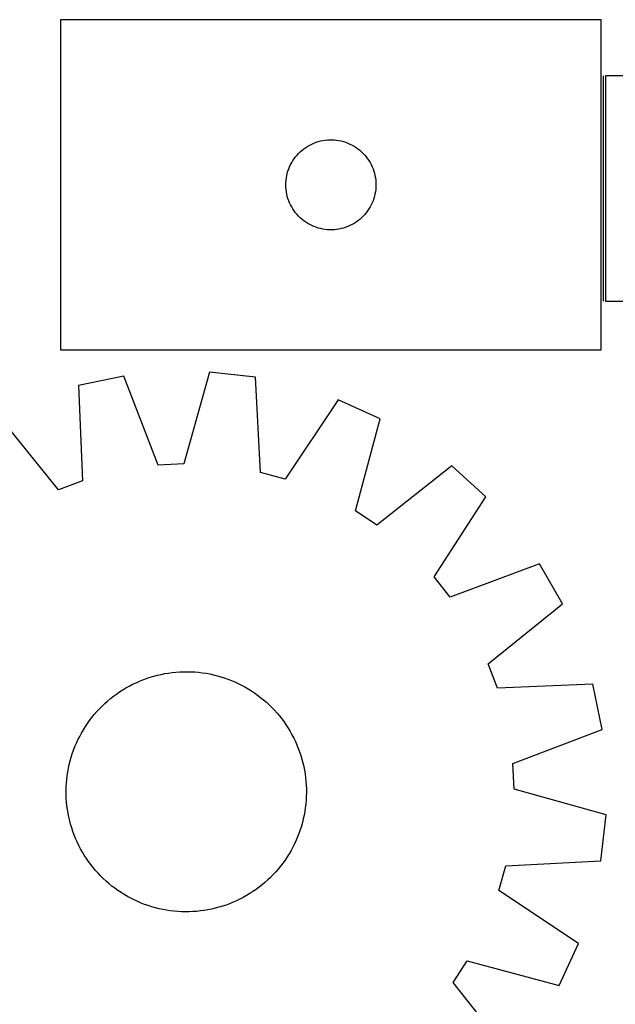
# Model space of a CAD drawing. Header units: millimetres. Extents: x 7 to 1493, y 7 to 2993.
# Tile 8 of 14: x 353 to 551, y 2665 to 2993. Entities that reach past the tile are written whole.
import ezdxf

# ---------------------------------------------------------------- set-up
doc = ezdxf.new("R2010")
doc.units = ezdxf.units.MM
doc.layers.add('COMMON', color=5, linetype='CONTINUOUS', true_color=0x0000ff)
doc.layers.add('CUT', color=7, linetype='CONTINUOUS', true_color=0x000000)

msp = doc.modelspace()

# ---------------------------------------------------------------- linework, layer by layer
at = {"layer": 'COMMON'}
msp.add_line((547.501491, 2899.742711), (547.501491, 2974.742711), dxfattribs=at)
at = {"layer": 'CUT'}
for p, q in [((546.75149, 2993.476348), (366.75149, 2993.476348)), ((366.75149, 2993.476348), (366.75149, 2883.476348)), ((546.75149, 2883.476348), (546.75149, 2993.476348)), ((848.251491, 2974.742711), (548.251491, 2974.742711)), ((548.251491, 2974.742711), (548.251491, 2899.742711)), ((449.701839, 2951.71653), (450.392774, 2952.061882)), ((450.392774, 2952.061882), (451.100572, 2952.371208)), ((451.100572, 2952.371208), (451.823354, 2952.643687)), ((451.823354, 2952.643687), (452.559205, 2952.878596)), ((452.559205, 2952.878596), (453.306174, 2953.075314)), ((453.306174, 2953.075314), (454.062279, 2953.233317)), ((454.062279, 2953.233317), (454.825515, 2953.352188)), ((454.825515, 2953.352188), (455.593858, 2953.431611)), ((455.593858, 2953.431611), (456.365271, 2953.471375)), ((456.365271, 2953.471375), (457.137709, 2953.471375)), ((457.137709, 2953.471375), (457.909122, 2953.431611)), ((457.909122, 2953.431611), (458.677465, 2953.352188)), ((458.677465, 2953.352188), (459.440701, 2953.233317)), ((459.440701, 2953.233317), (460.196806, 2953.075314)), ((460.196806, 2953.075314), (460.943774, 2952.878596)), ((460.943774, 2952.878596), (461.679626, 2952.643687)), ((461.679626, 2952.643687), (462.402408, 2952.371208)), ((462.402408, 2952.371208), (463.110206, 2952.061882)), ((463.110206, 2952.061882), (463.801141, 2951.71653)), ((445.484511, 2948.37863), (446.009207, 2948.945511)), ((446.009207, 2948.945511), (446.56239, 2949.484629)), ((446.56239, 2949.484629), (447.142592, 2949.994555)), ((447.142592, 2949.994555), (447.748276, 2950.473937)), ((447.748276, 2950.473937), (448.377834, 2950.921503)), ((448.377834, 2950.921503), (449.029598, 2951.336068)), ((449.029598, 2951.336068), (449.701839, 2951.71653)), ((463.801141, 2951.71653), (464.473382, 2951.336068)), ((464.473382, 2951.336068), (465.125146, 2950.921503)), ((465.125146, 2950.921503), (465.754704, 2950.473937)), ((465.754704, 2950.473937), (466.360388, 2949.994555)), ((466.360388, 2949.994555), (466.94059, 2949.484629)), ((466.94059, 2949.484629), (467.493773, 2948.945511)), ((467.493773, 2948.945511), (468.018469, 2948.37863)), ((443.334184, 2945.182755), (443.697211, 2945.864569)), ((443.697211, 2945.864569), (444.094857, 2946.526791)), ((444.094857, 2946.526791), (444.526065, 2947.167665)), ((444.526065, 2947.167665), (444.989693, 2947.78549)), ((444.989693, 2947.78549), (445.484511, 2948.37863)), ((468.018469, 2948.37863), (468.513287, 2947.78549)), ((468.513287, 2947.78549), (468.976915, 2947.167665)), ((468.976915, 2947.167665), (469.408123, 2946.526791)), ((469.408123, 2946.526791), (469.805769, 2945.864569)), ((469.805769, 2945.864569), (470.168796, 2945.182755)), ((442.068655, 2941.544629), (442.246074, 2942.296415)), ((442.246074, 2942.296415), (442.461959, 2943.038071)), ((442.461959, 2943.038071), (442.715738, 2943.76763)), ((442.715738, 2943.76763), (443.006736, 2944.483157)), ((443.006736, 2944.483157), (443.334184, 2945.182755)), ((470.168796, 2945.182755), (470.496243, 2944.483157)), ((470.496243, 2944.483157), (470.787242, 2943.76763)), ((470.787242, 2943.76763), (471.041021, 2943.038071)), ((471.041021, 2943.038071), (471.256906, 2942.296415)), ((471.256906, 2942.296415), (471.434325, 2941.544629)), ((441.75149, 2938.476348), (441.771379, 2939.24853)), ((441.771379, 2939.24853), (441.830992, 2940.018663)), ((441.830992, 2940.018663), (441.930171, 2940.784707)), ((441.930171, 2940.784707), (442.068655, 2941.544629)), ((471.434325, 2941.544629), (471.572808, 2940.784707)), ((471.572808, 2940.784707), (471.671988, 2940.018663)), ((471.671988, 2940.018663), (471.731601, 2939.24853)), ((471.731601, 2939.24853), (471.75149, 2938.476348)), ((441.771379, 2937.704167), (441.75149, 2938.476348)), ((441.830992, 2936.934033), (441.771379, 2937.704167)), ((441.930171, 2936.16799), (441.830992, 2936.934033)), ((442.068655, 2935.408067), (441.930171, 2936.16799)), ((471.572808, 2936.16799), (471.434325, 2935.408067)), ((471.671988, 2936.934033), (471.572808, 2936.16799)), ((471.731601, 2937.704167), (471.671988, 2936.934033)), ((471.75149, 2938.476348), (471.731601, 2937.704167)), ((442.246074, 2934.656281), (442.068655, 2935.408067)), ((442.461959, 2933.914626), (442.246074, 2934.656281)), ((442.715738, 2933.185067), (442.461959, 2933.914626)), ((443.006736, 2932.46954), (442.715738, 2933.185067)), ((443.334184, 2931.769941), (443.006736, 2932.46954)), ((470.496243, 2932.46954), (470.168796, 2931.769941)), ((470.787242, 2933.185067), (470.496243, 2932.46954)), ((471.041021, 2933.914626), (470.787242, 2933.185067)), ((471.256906, 2934.656281), (471.041021, 2933.914626)), ((471.434325, 2935.408067), (471.256906, 2934.656281)), ((443.697211, 2931.088127), (443.334184, 2931.769941)), ((444.094857, 2930.425905), (443.697211, 2931.088127)), ((444.526065, 2929.785032), (444.094857, 2930.425905)), ((444.989693, 2929.167206), (444.526065, 2929.785032)), ((445.484511, 2928.574066), (444.989693, 2929.167206)), ((468.513287, 2929.167206), (468.018469, 2928.574066)), ((468.976915, 2929.785032), (468.513287, 2929.167206)), ((469.408123, 2930.425905), (468.976915, 2929.785032)), ((469.805769, 2931.088127), (469.408123, 2930.425905)), ((470.168796, 2931.769941), (469.805769, 2931.088127)), ((446.009207, 2928.007186), (445.484511, 2928.574066)), ((446.56239, 2927.468068), (446.009207, 2928.007186)), ((447.142592, 2926.958142), (446.56239, 2927.468068)), ((447.748276, 2926.47876), (447.142592, 2926.958142)), ((448.377834, 2926.031193), (447.748276, 2926.47876)), ((449.029598, 2925.616629), (448.377834, 2926.031193)), ((465.125146, 2926.031193), (464.473382, 2925.616629)), ((465.754704, 2926.47876), (465.125146, 2926.031193)), ((466.360388, 2926.958142), (465.754704, 2926.47876)), ((466.94059, 2927.468068), (466.360388, 2926.958142)), ((467.493773, 2928.007186), (466.94059, 2927.468068)), ((468.018469, 2928.574066), (467.493773, 2928.007186)), ((449.701839, 2925.236166), (449.029598, 2925.616629)), ((450.392774, 2924.890814), (449.701839, 2925.236166)), ((451.100572, 2924.581489), (450.392774, 2924.890814)), ((451.823354, 2924.30901), (451.100572, 2924.581489)), ((452.559205, 2924.0741), (451.823354, 2924.30901)), ((453.306174, 2923.877383), (452.559205, 2924.0741)), ((454.062279, 2923.719379), (453.306174, 2923.877383)), ((454.825515, 2923.600508), (454.062279, 2923.719379)), ((455.593858, 2923.521085), (454.825515, 2923.600508)), ((456.365271, 2923.481321), (455.593858, 2923.521085)), ((457.137709, 2923.481321), (456.365271, 2923.481321)), ((457.909122, 2923.521085), (457.137709, 2923.481321)), ((458.677465, 2923.600508), (457.909122, 2923.521085)), ((459.440701, 2923.719379), (458.677465, 2923.600508)), ((460.196806, 2923.877383), (459.440701, 2923.719379)), ((460.943774, 2924.0741), (460.196806, 2923.877383)), ((461.679626, 2924.30901), (460.943774, 2924.0741)), ((462.402408, 2924.581489), (461.679626, 2924.30901)), ((463.110206, 2924.890814), (462.402408, 2924.581489)), ((463.801141, 2925.236166), (463.110206, 2924.890814)), ((464.473382, 2925.616629), (463.801141, 2925.236166)), ((548.251491, 2899.742711), (748.251491, 2899.742711)), ((366.75149, 2883.476348), (546.75149, 2883.476348)), ((387.816006, 2874.733346), (372.74892, 2871.616706)), ((399.200875, 2845.079349), (387.816006, 2874.733346)), ((416.32348, 2876.071172), (407.765793, 2845.481292)), ((431.616225, 2874.379287), (416.32348, 2876.071172)), ((433.28029, 2842.658542), (431.616225, 2874.379287)), ((372.74892, 2871.616706), (374.062868, 2839.879531)), ((459.141855, 2866.842341), (441.550218, 2840.394107)), ((473.163299, 2860.507544), (459.141855, 2866.842341)), ((366.041355, 2836.850555), (346.050112, 2861.535064)), ((464.94367, 2829.825099), (473.163299, 2860.507544)), ((407.765793, 2845.481292), (399.200875, 2845.079349)), ((497.012684, 2844.833595), (472.109089, 2825.115945)), ((508.39031, 2834.475981), (497.012684, 2844.833595)), ((441.550218, 2840.394107), (433.28029, 2842.658542)), ((374.062868, 2839.879531), (366.041355, 2836.850555)), ((491.091581, 2807.835247), (508.39031, 2834.475981)), ((472.109089, 2825.115945), (464.94367, 2829.825099)), ((526.228906, 2812.199305), (496.451091, 2801.142339)), ((533.848993, 2798.832749), (526.228906, 2812.199305)), ((496.451091, 2801.142339), (491.091581, 2807.835247)), ((509.164484, 2778.841506), (533.848993, 2798.832749)), ((512.193459, 2770.819992), (509.164484, 2778.841506)), ((397.749607, 2774.785165), (398.964296, 2775.106935)), ((398.964296, 2775.106935), (400.188493, 2775.390393)), ((400.188493, 2775.390393), (401.42099, 2775.635258)), ((401.42099, 2775.635258), (402.66057, 2775.841289)), ((402.66057, 2775.841289), (403.906009, 2776.008281)), ((403.906009, 2776.008281), (405.15608, 2776.136072)), ((405.15608, 2776.136072), (406.409548, 2776.224533)), ((406.409548, 2776.224533), (407.665176, 2776.273578)), ((407.665176, 2776.273578), (408.921724, 2776.283159)), ((408.921724, 2776.283159), (410.177954, 2776.253266)), ((410.177954, 2776.253266), (411.432625, 2776.183929)), ((411.432625, 2776.183929), (412.684499, 2776.075216)), ((412.684499, 2776.075216), (413.93234, 2775.927234)), ((413.93234, 2775.927234), (415.174918, 2775.740129)), ((415.174918, 2775.740129), (416.411005, 2775.514086)), ((416.411005, 2775.514086), (417.639382, 2775.249329)), ((417.639382, 2775.249329), (418.858837, 2774.946118)), ((418.858837, 2774.946118), (420.068166, 2774.604752)), ((389.612213, 2771.491353), (390.727457, 2772.070351)), ((390.727457, 2772.070351), (391.860337, 2772.614033)), ((391.860337, 2772.614033), (393.009735, 2773.121861)), ((393.009735, 2773.121861), (394.174518, 2773.593336)), ((394.174518, 2773.593336), (395.353535, 2774.027991)), ((395.353535, 2774.027991), (396.545624, 2774.425398)), ((396.545624, 2774.425398), (397.749607, 2774.785165)), ((420.068166, 2774.604752), (421.266175, 2774.225569)), ((421.266175, 2774.225569), (422.451684, 2773.808943)), ((422.451684, 2773.808943), (423.62352, 2773.355285)), ((423.62352, 2773.355285), (424.780529, 2772.865042)), ((424.780529, 2772.865042), (425.921567, 2772.338699)), ((425.921567, 2772.338699), (427.04551, 2771.776774)), ((427.04551, 2771.776774), (428.151248, 2771.179823)), ((543.930635, 2772.133941), (512.193459, 2770.819992)), ((547.047275, 2757.066854), (543.930635, 2772.133941)), ((384.338394, 2768.087805), (385.349332, 2768.834137)), ((385.349332, 2768.834137), (386.383214, 2769.548346)), ((386.383214, 2769.548346), (387.439019, 2770.229728)), ((387.439019, 2770.229728), (388.515707, 2770.87761)), ((388.515707, 2770.87761), (389.612213, 2771.491353)), ((428.151248, 2771.179823), (429.23769, 2770.548434)), ((429.23769, 2770.548434), (430.303763, 2769.883231)), ((430.303763, 2769.883231), (431.348415, 2769.18487)), ((431.348415, 2769.18487), (432.370616, 2768.45404)), ((432.370616, 2768.45404), (433.369357, 2767.691463)), ((380.543676, 2764.796442), (381.453102, 2765.663593)), ((381.453102, 2765.663593), (382.389318, 2766.50175)), ((382.389318, 2766.50175), (383.351398, 2767.310087)), ((383.351398, 2767.310087), (384.338394, 2768.087805)), ((433.369357, 2767.691463), (434.343651, 2766.897891)), ((434.343651, 2766.897891), (435.292538, 2766.074107)), ((435.292538, 2766.074107), (436.215082, 2765.220924)), ((436.215082, 2765.220924), (437.110371, 2764.339185)), ((377.191398, 2761.055428), (377.98497, 2762.029722)), ((377.98497, 2762.029722), (378.808754, 2762.978609)), ((378.808754, 2762.978609), (379.661937, 2763.901153)), ((379.661937, 2763.901153), (380.543676, 2764.796442)), ((437.110371, 2764.339185), (437.977522, 2763.429758)), ((437.977522, 2763.429758), (438.815679, 2762.493543)), ((438.815679, 2762.493543), (439.624016, 2761.531463)), ((374.99963, 2757.989834), (375.697991, 2759.034486)), ((375.697991, 2759.034486), (376.428821, 2760.056687)), ((376.428821, 2760.056687), (377.191398, 2761.055428)), ((439.624016, 2761.531463), (440.401734, 2760.544467)), ((440.401734, 2760.544467), (441.148066, 2759.533529)), ((441.148066, 2759.533529), (441.862275, 2758.499647)), ((441.862275, 2758.499647), (442.543657, 2757.443841)), ((373.106087, 2754.731581), (373.703038, 2755.837319)), ((373.703038, 2755.837319), (374.334427, 2756.923761)), ((374.334427, 2756.923761), (374.99963, 2757.989834)), ((442.543657, 2757.443841), (443.191539, 2756.367154)), ((443.191539, 2756.367154), (443.805282, 2755.270647)), ((443.805282, 2755.270647), (444.38428, 2754.155404)), ((517.393278, 2745.681986), (547.047275, 2757.066854)), ((371.527576, 2751.309591), (372.017819, 2752.4666)), ((372.017819, 2752.4666), (372.544162, 2753.607639)), ((372.544162, 2753.607639), (373.106087, 2754.731581)), ((444.38428, 2754.155404), (444.927962, 2753.022524)), ((444.927962, 2753.022524), (445.43579, 2751.873125)), ((370.278108, 2747.754237), (370.657291, 2748.952247)), ((370.657291, 2748.952247), (371.073918, 2750.137755)), ((371.073918, 2750.137755), (371.527576, 2751.309591)), ((445.43579, 2751.873125), (445.907265, 2750.708343)), ((445.907265, 2750.708343), (446.34192, 2749.529325)), ((446.34192, 2749.529325), (446.739327, 2748.337237)), ((369.633532, 2745.325453), (369.936743, 2746.544908)), ((369.936743, 2746.544908), (370.278108, 2747.754237)), ((446.739327, 2748.337237), (447.099093, 2747.133254)), ((447.099093, 2747.133254), (447.420864, 2745.918565)), ((447.420864, 2745.918565), (447.704322, 2744.694368)), ((517.795221, 2737.117068), (517.393278, 2745.681986)), ((368.955627, 2741.618412), (369.142732, 2742.860989)), ((369.142732, 2742.860989), (369.368774, 2744.097076)), ((369.368774, 2744.097076), (369.633532, 2745.325453)), ((447.704322, 2744.694368), (447.949187, 2743.461871)), ((447.949187, 2743.461871), (448.155218, 2742.222291)), ((448.155218, 2742.222291), (448.32221, 2740.976851)), ((368.629595, 2737.864025), (368.698932, 2739.118696)), ((368.698932, 2739.118696), (368.807645, 2740.37057)), ((368.807645, 2740.37057), (368.955627, 2741.618412)), ((448.32221, 2740.976851), (448.45, 2739.726781)), ((448.45, 2739.726781), (448.538462, 2738.473313)), ((368.599702, 2736.607796), (368.629595, 2737.864025)), ((368.609283, 2735.351247), (368.599702, 2736.607796)), ((448.538462, 2738.473313), (448.587507, 2737.217685)), ((448.597088, 2735.961136), (448.567195, 2734.704907)), ((448.587507, 2737.217685), (448.597088, 2735.961136)), ((548.3851, 2728.559381), (517.795221, 2737.117068)), ((368.658328, 2734.095619), (368.609283, 2735.351247)), ((368.746789, 2732.842151), (368.658328, 2734.095619)), ((368.874579, 2731.59208), (368.746789, 2732.842151)), ((448.497858, 2733.450236), (448.389144, 2732.198362)), ((448.567195, 2734.704907), (448.497858, 2733.450236)), ((369.041572, 2730.346641), (368.874579, 2731.59208)), ((369.247602, 2729.107061), (369.041572, 2730.346641)), ((369.492467, 2727.874564), (369.247602, 2729.107061)), ((448.054058, 2729.707943), (447.828015, 2728.471856)), ((448.241162, 2730.95052), (448.054058, 2729.707943)), ((448.389144, 2732.198362), (448.241162, 2730.95052)), ((369.775925, 2726.650367), (369.492467, 2727.874564)), ((370.097696, 2725.435678), (369.775925, 2726.650367)), ((447.260047, 2726.024024), (446.918681, 2724.814695)), ((447.563258, 2727.243479), (447.260047, 2726.024024)), ((447.828015, 2728.471856), (447.563258, 2727.243479)), ((546.693215, 2713.266635), (548.3851, 2728.559381)), ((370.457463, 2724.231695), (370.097696, 2725.435678)), ((370.85487, 2723.039606), (370.457463, 2724.231695)), ((371.289525, 2721.860589), (370.85487, 2723.039606)), ((446.122872, 2722.431177), (445.669214, 2721.259341)), ((446.539498, 2723.616685), (446.122872, 2722.431177)), ((446.918681, 2724.814695), (446.539498, 2723.616685)), ((371.760999, 2720.695807), (371.289525, 2721.860589)), ((372.268828, 2719.546408), (371.760999, 2720.695807)), ((372.81251, 2718.413528), (372.268828, 2719.546408)), ((445.178971, 2720.102332), (444.652627, 2718.961293)), ((445.669214, 2721.259341), (445.178971, 2720.102332)), ((373.391508, 2717.298284), (372.81251, 2718.413528)), ((374.00525, 2716.201778), (373.391508, 2717.298284)), ((374.653132, 2715.125091), (374.00525, 2716.201778)), ((443.493752, 2716.731613), (442.862363, 2715.645171)), ((444.090703, 2717.83735), (443.493752, 2716.731613)), ((444.652627, 2718.961293), (444.090703, 2717.83735)), ((375.334514, 2714.069285), (374.653132, 2715.125091)), ((376.048724, 2713.035403), (375.334514, 2714.069285)), ((376.795056, 2712.024465), (376.048724, 2713.035403)), ((441.498799, 2713.534446), (440.767969, 2712.512245)), ((442.19716, 2714.579098), (441.498799, 2713.534446)), ((442.862363, 2715.645171), (442.19716, 2714.579098)), ((514.972471, 2711.60257), (546.693215, 2713.266635)), ((377.572774, 2711.037469), (376.795056, 2712.024465)), ((378.381111, 2710.075389), (377.572774, 2711.037469)), ((379.219268, 2709.139173), (378.381111, 2710.075389)), ((438.388036, 2709.590322), (437.534853, 2708.667779)), ((439.21182, 2710.53921), (438.388036, 2709.590322)), ((440.005392, 2711.513504), (439.21182, 2710.53921)), ((440.767969, 2712.512245), (440.005392, 2711.513504)), ((512.708036, 2703.332643), (514.972471, 2711.60257)), ((380.086419, 2708.229747), (379.219268, 2709.139173)), ((380.981708, 2707.348008), (380.086419, 2708.229747)), ((381.904251, 2706.494825), (380.981708, 2707.348008)), ((382.853138, 2705.671041), (381.904251, 2706.494825)), ((434.807472, 2706.067182), (433.845392, 2705.258845)), ((435.743687, 2706.905339), (434.807472, 2706.067182)), ((436.653113, 2707.77249), (435.743687, 2706.905339)), ((437.534853, 2708.667779), (436.653113, 2707.77249)), ((383.827433, 2704.877469), (382.853138, 2705.671041)), ((384.826174, 2704.114892), (383.827433, 2704.877469)), ((385.848375, 2703.384062), (384.826174, 2704.114892)), ((386.893027, 2702.685701), (385.848375, 2703.384062)), ((430.813576, 2703.020586), (429.75777, 2702.339204)), ((431.847458, 2703.734795), (430.813576, 2703.020586)), ((432.858395, 2704.481127), (431.847458, 2703.734795)), ((433.845392, 2705.258845), (432.858395, 2704.481127)), ((539.15627, 2685.741006), (512.708036, 2703.332643)), ((387.9591, 2702.020498), (386.893027, 2702.685701)), ((389.045542, 2701.389109), (387.9591, 2702.020498)), ((390.151279, 2700.792158), (389.045542, 2701.389109)), ((391.275222, 2700.230233), (390.151279, 2700.792158)), ((392.416261, 2699.70389), (391.275222, 2700.230233)), ((393.573269, 2699.213647), (392.416261, 2699.70389)), ((424.187054, 2699.447071), (423.022272, 2698.975596)), ((425.336453, 2699.954899), (424.187054, 2699.447071)), ((426.469333, 2700.498581), (425.336453, 2699.954899)), ((427.584576, 2701.077579), (426.469333, 2700.498581)), ((428.681083, 2701.691321), (427.584576, 2701.077579)), ((429.75777, 2702.339204), (428.681083, 2701.691321)), ((394.745106, 2698.759989), (393.573269, 2699.213647)), ((395.930614, 2698.343362), (394.745106, 2698.759989)), ((397.128624, 2697.964179), (395.930614, 2698.343362)), ((398.337953, 2697.622814), (397.128624, 2697.964179)), ((399.557407, 2697.319603), (398.337953, 2697.622814)), ((400.785785, 2697.054845), (399.557407, 2697.319603)), ((402.021872, 2696.828803), (400.785785, 2697.054845)), ((403.264449, 2696.641698), (402.021872, 2696.828803)), ((404.512291, 2696.493716), (403.264449, 2696.641698)), ((405.764164, 2696.385003), (404.512291, 2696.493716)), ((407.018835, 2696.315666), (405.764164, 2696.385003)), ((408.275065, 2696.285773), (407.018835, 2696.315666)), ((409.531614, 2696.295354), (408.275065, 2696.285773)), ((410.787242, 2696.344399), (409.531614, 2696.295354)), ((412.04071, 2696.43286), (410.787242, 2696.344399)), ((413.29078, 2696.56065), (412.04071, 2696.43286)), ((414.53622, 2696.727643), (413.29078, 2696.56065)), ((415.7758, 2696.933674), (414.53622, 2696.727643)), ((417.008297, 2697.178539), (415.7758, 2696.933674)), ((418.232494, 2697.461996), (417.008297, 2697.178539)), ((419.447183, 2697.783767), (418.232494, 2697.461996)), ((420.651166, 2698.143534), (419.447183, 2697.783767)), ((421.843254, 2698.540941), (420.651166, 2698.143534)), ((423.022272, 2698.975596), (421.843254, 2698.540941)), ((532.821473, 2671.719562), (539.15627, 2685.741006)), ((497.429874, 2672.773771), (502.139028, 2679.939191)), ((502.139028, 2679.939191), (532.821473, 2671.719562)), ((517.147524, 2647.870177), (497.429874, 2672.773771))]:
    msp.add_line(p, q, dxfattribs=at)

doc.saveas('drawing.dxf')
